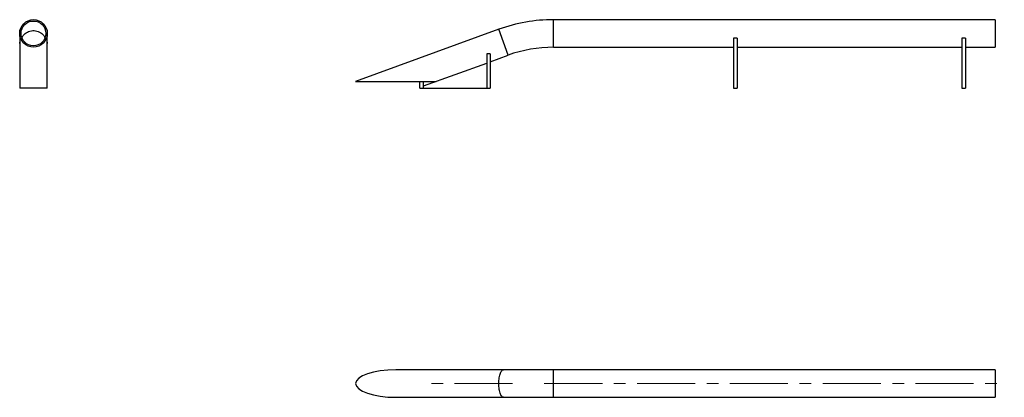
# Model space of a CAD drawing. Header units: millimetres. Extents: x 36 to 251, y 75 to 157.
import ezdxf

# ---------------------------------------------------------------- set-up
doc = ezdxf.new("R2010")
doc.units = ezdxf.units.MM
doc.linetypes.add('CENTERX2', pattern=[20.32, 12.7, -2.54, 2.54, -2.54])
doc.layers.add('FORMAT', color=7, linetype='Continuous')

msp = doc.modelspace()

# ---------------------------------------------------------------- linework, layer by layer
at = {"color": 7, "linetype": 'Continuous', "lineweight": 25}
for p, q in [((249.48, 157.39), (152.78, 157.39)), ((249.48, 157.39), (249.48, 151.36)), ((140.81, 155.28), (109.48, 143.88)), ((35.93, 154.38), (35.93, 152.45)), ((35.95, 153.36), (35.95, 142.36)), ((36.11, 153.36), (35.95, 153.36)), ((41.95, 153.36), (41.78, 153.36)), ((41.95, 142.36), (41.95, 153.36)), ((41.96, 152.45), (41.96, 154.38)), ((192.98, 153.36), (192.18, 153.36)), ((192.18, 153.36), (192.18, 142.36)), ((192.98, 153.36), (192.98, 142.36)), ((242.98, 153.36), (242.18, 153.36)), ((242.18, 153.36), (242.18, 142.36)), ((242.98, 153.36), (242.98, 142.36)), ((35.93, 152.45), (35.93, 143.88)), ((41.96, 143.88), (41.96, 152.45)), ((152.78, 151.36), (192.18, 151.36)), ((192.98, 151.36), (242.18, 151.36)), ((242.98, 151.36), (249.48, 151.36)), ((138.96, 149.88), (138.16, 149.88)), ((138.16, 149.88), (138.16, 142.36)), ((138.96, 149.88), (138.96, 142.36)), ((138.96, 148.19), (142.87, 149.61)), ((124.36, 142.88), (138.16, 147.9)), ((35.93, 143.88), (35.95, 143.88)), ((41.95, 142.36), (35.95, 142.36)), ((41.95, 143.88), (41.96, 143.88)), ((109.48, 143.88), (123.56, 143.88)), ((123.56, 143.88), (124.36, 143.88)), ((123.56, 142.36), (123.56, 143.88)), ((123.56, 142.36), (124.36, 142.36)), ((124.36, 142.36), (124.36, 143.88)), ((124.36, 143.88), (127.11, 143.88)), ((124.36, 142.36), (138.16, 142.36)), ((138.16, 142.36), (138.96, 142.36)), ((192.18, 142.36), (192.98, 142.36)), ((242.18, 142.36), (242.98, 142.36)), ((141.84, 80.69), (118.29, 80.69)), ((152.78, 80.69), (141.84, 80.69)), ((249.48, 80.69), (152.78, 80.69)), ((249.48, 80.69), (249.48, 74.66)), ((118.29, 74.66), (141.84, 74.66)), ((141.84, 74.66), (152.78, 74.66)), ((152.78, 74.66), (249.48, 74.66))]:
    msp.add_line(p, q, dxfattribs=at)
at = {"color": 8, "linetype": 'Continuous', "lineweight": 25}
for p, q in [((152.78, 151.36), (152.78, 157.39)), ((142.87, 149.61), (140.81, 155.28)), ((152.78, 74.66), (152.78, 80.69))]:
    msp.add_line(p, q, dxfattribs=at)
at = {"color": 8, "linetype": 'Continuous', "lineweight": 25, "flags": 128}
for points in [[(36.42, 153.38), (36.54, 153.64), (36.7, 153.89), (36.89, 154.12), (37.11, 154.33), (37.35, 154.51), (37.61, 154.67), (37.89, 154.8), (38.18, 154.89), (38.48, 154.96), (38.79, 154.99), (39.1, 154.99), (39.41, 154.96), (39.71, 154.89), (40, 154.8), (40.28, 154.67), (40.54, 154.51), (40.78, 154.33), (41, 154.12), (41.19, 153.89), (41.35, 153.64), (41.47, 153.38)], [(35.95, 152.16), (35.93, 152.29), (35.93, 152.45)], [(41.96, 152.45), (41.96, 152.29), (41.95, 152.16)], [(141.84, 74.66), (141.78, 74.67), (141.67, 74.7), (141.56, 74.77), (141.46, 74.88), (141.36, 75.01), (141.26, 75.18), (141.17, 75.38), (141.09, 75.6), (141.02, 75.85), (140.96, 76.12), (140.9, 76.41), (140.86, 76.71), (140.83, 77.03), (140.81, 77.35), (140.81, 77.68), (140.81, 78), (140.83, 78.32), (140.86, 78.64), (140.9, 78.94), (140.96, 79.23), (141.02, 79.5), (141.09, 79.75), (141.17, 79.97), (141.26, 80.17), (141.36, 80.34), (141.46, 80.48), (141.56, 80.58), (141.67, 80.65), (141.78, 80.69), (141.84, 80.69)]]:
    msp.add_lwpolyline(points, dxfattribs=at)
at = {"color": 7, "linetype": 'Continuous', "lineweight": 25}
for radius in [3.02, 2.72]:
    msp.add_circle((38.95, 154.38), radius, dxfattribs=at)
for radius in [35.01, 28.98]:
    msp.add_arc((152.78, 122.38), radius, 90, 110, dxfattribs=at)
for start_param, end_param in [(4.712389, 6.283185), (0, 1.570796)]:
    msp.add_ellipse((118.29, 77.68), major_axis=(-8.82, 0), ratio=0.34202, start_param=start_param, end_param=end_param, dxfattribs=at)
at = {"layer": 'FORMAT', "linetype": 'CENTERX2', "lineweight": 18}
for p, q in [((143.84, 77.68), (124.08, 77.68)), ((150.78, 77.68), (251.48, 77.68))]:
    msp.add_line(p, q, dxfattribs=at)

doc.saveas('drawing.dxf')
